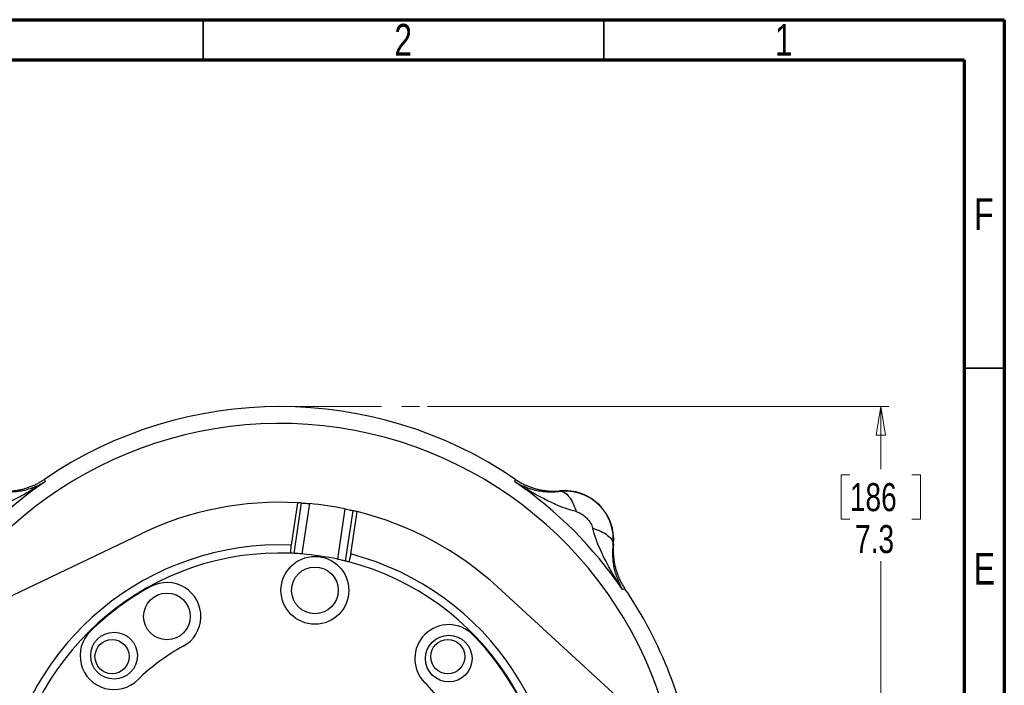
# Model space of a CAD drawing. Header units: inches. Extents: x 0.6 to 16.3, y 0.2 to 11.5.
# Tile 29 of 29: x 11.5 to 16.3, y 8.2 to 11.5. Entities that reach past the tile are written whole.
import ezdxf

# ---------------------------------------------------------------- set-up
doc = ezdxf.new("R2010")
doc.units = ezdxf.units.IN
doc.header["$MEASUREMENT"] = 0
doc.linetypes.add('CENTERX2', pattern=[0.8, 0.5, -0.1, 0.1, -0.1])
doc.styles.add('SLDTEXTSTYLE0', font='TXT', dxfattribs={"width": 0.75})
doc.dimstyles.new('SLDDIMSTYLE3', dxfattribs={"dimtxt": 0.137795, "dimasz": 0.14, "dimexe": 0, "dimexo": 0.0625, "dimgap": 0.034449, "dimtad": 0, "dimtih": 1, "dimtoh": 1, "dimdec": 1, "dimlfac": 1.5, "dimrnd": 1e-09, "dimzin": 12, "dimdsep": 46, "dimtxsty": 'SLDTEXTSTYLE0', "dimblk1": 'CLOSED', "dimblk2": 'CLOSED', "dimsah": 1, "dimcen": 0.09, "dimadec": 0, "dimazin": 3, "dimtfac": 1, "dimtdec": 1, "dimtofl": 0, "dimtmove": 0, "dimatfit": 3, "dimldrblk": 'CLOSED', "dimfxl": 0, "dimfrac": 2, "dimtolj": 1, "dimtzin": 12, "dimarcsym": 0})

# ---------------------------------------------------------------- blocks, each defined once
blk = doc.blocks.new('_Closed')
at = {"color": 0, "linetype": 'ByBlock', "lineweight": -2}
for p, q in [((-1, 0.166667), (0, 0)), ((-1, 0.166667), (-1, -0.166667)), ((0, 0), (-1, -0.166667)), ((0, 0), (-1, 0))]:
    blk.add_line(p, q, dxfattribs=at)
blk = doc.blocks.new('_D_5')
at = {"color": 7, "linetype": 'Continuous', "lineweight": 0}
for p, q in [((13.5034, 9.5953), (15.7714, 9.5953)), ((15.732, 9.5953), (15.732, 9.2886)), ((15.5793, 9.2606), (15.5373, 9.2606)), ((15.5373, 9.2606), (15.5373, 9.0419)), ((15.8847, 9.2606), (15.9267, 9.2606)), ((15.9267, 9.2606), (15.9267, 9.0419)), ((15.5373, 9.0419), (15.5793, 9.0419)), ((15.9267, 9.0419), (15.8847, 9.0419)), ((15.732, 4.7256), (15.732, 8.8357)), ((14.0238, 4.7256), (15.7714, 4.7256))]:
    blk.add_line(p, q, dxfattribs=at)
at = {"color": 7, "linetype": 'Continuous', "lineweight": 18, "xscale": 0.14, "yscale": 0.14}
for p, rotation in [((15.732, 9.5953), 90.0000000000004), ((15.732, 4.7256), 270.0000000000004)]:
    blk.add_blockref('_Closed', p, dxfattribs=dict(at, rotation=rotation))
at = {"color": 7, "linetype": 'Continuous', "lineweight": 18, "char_height": 0.1378, "attachment_point": 1, "style": 'SLDTEXTSTYLE0'}
for s, insert in [('186', (15.5793, 9.2195)), ('7.3', (15.6047, 9.0134))]:
    blk.add_mtext(s, dxfattribs=dict(at, insert=insert))

msp = doc.modelspace()

# ---------------------------------------------------------------- linework, layer by layer
at = {"color": 7, "linetype": 'Continuous', "lineweight": 70}
for p, q in [((0.5906, 11.4961), (16.3386, 11.4961)), ((16.3386, 11.4961), (16.3386, 0.1969)), ((0.7874, 11.2992), (16.1417, 11.2992)), ((16.1417, 11.2992), (16.1417, 0.3937))]:
    msp.add_line(p, q, dxfattribs=at)
at = {"color": 7, "linetype": 'Continuous', "lineweight": 35}
for p, q in [((12.4016, 11.2992), (12.4016, 11.4961)), ((14.3701, 11.2992), (14.3701, 11.4961)), ((16.1417, 9.7835), (16.3386, 9.7835))]:
    msp.add_line(p, q, dxfattribs=at)
at = {"color": 7, "linetype": 'CENTERX2', "lineweight": 18}
msp.add_line((12.7783, 9.5953), (13.464, 9.5953), dxfattribs=at)
at = {"color": 7, "linetype": 'Continuous', "lineweight": 25}
for p, q in [((11.6207, 9.2379), (11.6225, 9.2321)), ((11.6225, 9.2321), (11.6242, 9.2265)), ((13.9324, 9.2265), (13.9341, 9.2321)), ((13.9341, 9.2321), (13.9359, 9.2379)), ((14.1551, 9.1793), (14.1552, 9.1814)), ((12.8654, 9.1229), (12.8343, 8.9149)), ((12.8478, 8.8742), (12.8848, 9.1218)), ((12.8877, 8.8715), (12.9246, 9.1186)), ((13.0624, 8.8454), (13.0994, 9.0925)), ((13.1014, 8.8363), (13.1384, 9.0839)), ((13.1262, 8.8712), (13.1573, 9.0793)), ((10.7466, 8.3271), (12.0966, 8.9711)), ((12.8318, 8.8749), (12.8343, 8.9149)), ((14.4178, 8.9189), (14.4156, 8.9187)), ((13.1262, 8.8712), (13.1169, 8.8323)), ((13.848, 8.7093), (14.9508, 7.6988)), ((14.4684, 8.6978), (14.4628, 8.6961)), ((14.4743, 8.6996), (14.4684, 8.6978))]:
    msp.add_line(p, q, dxfattribs=at)
for centre, radius in [((12.9503, 8.6926), 0.1667), ((12.9503, 8.6926), 0.1147), ((12.2232, 8.5644), 0.1147), ((11.9629, 8.3718), 0.1147), ((13.6081, 8.3574), 0.1147), ((11.9534, 8.367), 0.084), ((13.6033, 8.367), 0.084)]:
    msp.add_circle(centre, radius, dxfattribs=at)
for centre, radius, start, end in [((12.7783, 7.542), 2.0533, 55.6839, 124.3161), ((12.7783, 7.542), 2.0419, 124.4163, 145.5837), ((12.7783, 7.542), 2.0419, 34.4163, 55.5837), ((14.1779, 8.9416), 0.2409, 354.5811, 95.4189), ((12.7783, 7.542), 1.5833, 86.849, 115.5016), ((12.7783, 7.542), 1.5833, 86.144, 86.849), ((12.7783, 7.542), 1.5833, 78.3014, 84.6986), ((12.7783, 7.542), 1.5833, 76.151, 76.856), ((12.7783, 7.542), 1.5833, 47.4984, 76.151), ((12.7783, 7.542), 1.374, 87.6669, 255.3331), ((12.7783, 7.542), 1.334, 87.7013, 255.2987), ((12.7783, 7.542), 1.374, 267.6669, 75.3331), ((12.7783, 7.542), 1.334, 87.0145, 87.7013), ((12.7783, 7.542), 1.334, 77.7027, 85.2973), ((12.7783, 7.542), 1.334, 267.7013, 75.2987), ((12.7783, 7.542), 1.334, 75.2987, 75.9855), ((12.7783, 7.542), 1.33, 118.5, 134.5), ((12.2232, 8.5644), 0.1667, 298.5, 118.5), ((12.7783, 7.542), 2.0533, 7.9516, 34.3161), ((13.6081, 8.3574), 0.1667, 44.5, 224.5), ((11.9629, 8.3718), 0.1667, 134.5, 314.5), ((12.7783, 7.542), 1.33, 28.5, 44.5), ((12.7783, 7.542), 0.9967, 118.5, 134.5), ((12.7783, 7.542), 0.9967, 28.5, 44.5)]:
    msp.add_arc(centre, radius, start, end, dxfattribs=at)
at = {"color": 8, "linetype": 'Continuous', "lineweight": 25}
msp.add_arc((12.7783, 7.542), 1.9709, 10.9509, 152.0491, dxfattribs=at)
at = {"color": 7, "linetype": 'Continuous', "lineweight": 25}
for points, knots in [([(11.6242, 9.2265), (11.6072, 9.2152), (11.5899, 9.2042), (11.5525, 9.1813), (11.5323, 9.1695), (11.4993, 9.1515), (11.4867, 9.1448), (11.4676, 9.1353), (11.4613, 9.1321), (11.4448, 9.1243), (11.4347, 9.1196), (11.4084, 9.1081), (11.3922, 9.1016), (11.3581, 9.0895), (11.3404, 9.084), (11.323, 9.0798)], [-0.001686, -0.001686, -0.001686, -0.001686, 0.290547, 0.290547, 0.624527, 0.624527, 0.833265, 0.833265, 0.937634, 0.937634, 1.104625, 1.104625, 1.371809, 1.371809, 1.668217, 1.668217, 1.668217, 1.668217]), ([(11.4015, 9.1814), (11.4047, 9.1812), (11.4111, 9.1806), (11.4207, 9.1801), (11.4303, 9.1799), (11.4399, 9.18), (11.4496, 9.1803), (11.4592, 9.181), (11.4688, 9.1818), (11.4783, 9.183), (11.4878, 9.1845), (11.4973, 9.1862), (11.5067, 9.1882), (11.5161, 9.1904), (11.5254, 9.193), (11.5346, 9.1958), (11.5437, 9.1989), (11.5527, 9.2022), (11.5616, 9.2058), (11.5705, 9.2096), (11.5792, 9.2137), (11.5878, 9.2181), (11.5962, 9.2227), (11.6046, 9.2275), (11.6127, 9.2326), (11.6181, 9.2362), (11.6207, 9.2379)], [0, 0, 0, 0, 0.041666, 0.083331, 0.124998, 0.166665, 0.208333, 0.25, 0.291668, 0.333335, 0.375001, 0.416665, 0.458329, 0.499991, 0.541654, 0.583318, 0.624983, 0.66665, 0.708318, 0.749986, 0.791656, 0.833325, 0.874994, 0.916663, 0.958332, 1, 1, 1, 1]), ([(11.4016, 9.1793), (11.4041, 9.179), (11.4092, 9.1784), (11.4168, 9.1778), (11.4245, 9.1772), (11.4324, 9.1769), (11.4403, 9.1767), (11.4484, 9.1766), (11.4565, 9.1768), (11.4717, 9.1775), (11.4943, 9.1796), (11.5177, 9.1839), (11.5365, 9.1886), (11.55, 9.1925), (11.5633, 9.1971), (11.5781, 9.2028), (11.5939, 9.2098), (11.6099, 9.2179), (11.6196, 9.2237), (11.6242, 9.2265)], [0, 0, 0, 0, 0.0267944, 0.0544151, 0.0828789, 0.1122026, 0.1424023, 0.1734943, 0.2054947, 0.2384195, 0.3545024, 0.4866567, 0.5475375, 0.6137524, 0.6778285, 0.7421465, 0.8362973, 0.9224221, 1, 1, 1, 1]), ([(13.9324, 9.2265), (13.9349, 9.225), (13.94, 9.2219), (13.9478, 9.2176), (13.9557, 9.2134), (13.9638, 9.2094), (13.9721, 9.2056), (13.9826, 9.2011), (13.9941, 9.1968), (14.0075, 9.1923), (14.0202, 9.1886), (14.0391, 9.1839), (14.0625, 9.1796), (14.0867, 9.1773), (14.105, 9.1766), (14.118, 9.1766), (14.1306, 9.1771), (14.1429, 9.1779), (14.1511, 9.1789), (14.1551, 9.1793)], [0, 0, 0, 0, 0.042563, 0.0853459, 0.1283095, 0.1714127, 0.2146121, 0.2578628, 0.3335854, 0.3862566, 0.4532307, 0.5133525, 0.646799, 0.7615898, 0.8143147, 0.8644318, 0.9120286, 0.9571901, 1, 1, 1, 1]), ([(14.2337, 9.0798), (14.2163, 9.084), (14.1985, 9.0895), (14.1645, 9.1016), (14.1483, 9.1081), (14.122, 9.1196), (14.1119, 9.1243), (14.0954, 9.1321), (14.089, 9.1353), (14.07, 9.1448), (14.0573, 9.1515), (14.0244, 9.1695), (14.0042, 9.1813), (13.9667, 9.2042), (13.9494, 9.2152), (13.9324, 9.2265)], [-1.669903, -1.669903, -1.669903, -1.669903, -1.373496, -1.373496, -1.106311, -1.106311, -0.939321, -0.939321, -0.834952, -0.834952, -0.626214, -0.626214, -0.292233, -0.292233, 0, 0, 0, 0]), ([(13.9359, 9.2379), (13.9386, 9.2362), (13.9439, 9.2326), (13.9521, 9.2275), (13.9604, 9.2227), (13.9689, 9.2181), (13.9775, 9.2137), (13.9862, 9.2096), (13.995, 9.2058), (14.0039, 9.2022), (14.013, 9.1989), (14.0221, 9.1958), (14.0313, 9.193), (14.0406, 9.1904), (14.0499, 9.1882), (14.0594, 9.1862), (14.0688, 9.1845), (14.0784, 9.183), (14.0879, 9.1818), (14.0975, 9.181), (14.1071, 9.1803), (14.1167, 9.18), (14.1263, 9.1799), (14.136, 9.1801), (14.1456, 9.1806), (14.152, 9.1812), (14.1552, 9.1814)], [0, 0, 0, 0, 0.041668, 0.083337, 0.125006, 0.166675, 0.208344, 0.250014, 0.291682, 0.33335, 0.375017, 0.416682, 0.458346, 0.500009, 0.541672, 0.583335, 0.625, 0.666665, 0.708332, 0.75, 0.791667, 0.833335, 0.875002, 0.916669, 0.958334, 1, 1, 1, 1]), ([(14.4156, 8.9187), (14.4159, 8.9211), (14.4163, 8.926), (14.4167, 8.9332), (14.4169, 8.9405), (14.4168, 8.9477), (14.4166, 8.955), (14.4161, 8.9622), (14.4154, 8.9695), (14.4145, 8.9767), (14.4133, 8.9839), (14.4119, 8.991), (14.4104, 8.9981), (14.4086, 9.0051), (14.4065, 9.0121), (14.4043, 9.019), (14.4019, 9.0259), (14.3992, 9.0327), (14.3964, 9.0393), (14.3933, 9.0459), (14.3901, 9.0524), (14.3866, 9.0588), (14.3829, 9.0651), (14.3791, 9.0713), (14.3751, 9.0774), (14.3709, 9.0833), (14.3665, 9.0891), (14.3619, 9.0948), (14.3572, 9.1003), (14.3523, 9.1057), (14.3472, 9.1109), (14.342, 9.116), (14.3366, 9.1209), (14.3311, 9.1256), (14.3254, 9.1302), (14.3196, 9.1346), (14.3137, 9.1388), (14.3076, 9.1428), (14.3015, 9.1466), (14.2952, 9.1503), (14.2888, 9.1537), (14.2823, 9.157), (14.2757, 9.16), (14.269, 9.1629), (14.2622, 9.1655), (14.2554, 9.168), (14.2484, 9.1702), (14.2414, 9.1722), (14.2344, 9.174), (14.2273, 9.1756), (14.2202, 9.177), (14.213, 9.1781), (14.2058, 9.1791), (14.1986, 9.1798), (14.1913, 9.1803), (14.1841, 9.1805), (14.1768, 9.1806), (14.1695, 9.1804), (14.1623, 9.18), (14.1575, 9.1795), (14.1551, 9.1793)], [0, 0, 0, 0, 0.01734, 0.034669, 0.051988, 0.069298, 0.086599, 0.103891, 0.121174, 0.138449, 0.155716, 0.172976, 0.190229, 0.207475, 0.224715, 0.241949, 0.259178, 0.276401, 0.293619, 0.310833, 0.328043, 0.34525, 0.362452, 0.379652, 0.39685, 0.414045, 0.431238, 0.44843, 0.46562, 0.48281, 0.5, 0.517189, 0.534379, 0.55157, 0.568761, 0.585955, 0.60315, 0.620347, 0.637547, 0.65475, 0.671956, 0.689166, 0.70638, 0.723598, 0.740822, 0.75805, 0.775284, 0.792524, 0.80977, 0.827023, 0.844283, 0.861551, 0.878826, 0.896109, 0.913401, 0.930702, 0.948011, 0.965331, 0.98266, 1, 1, 1, 1]), ([(12.8848, 9.1218), (12.8856, 9.1217), (12.8873, 9.1216), (12.8952, 9.121), (12.9061, 9.1202), (12.9165, 9.1193), (12.9228, 9.1187), (12.9246, 9.1186)], [0, 0, 0, 0, 0.226671, 0.453324, 0.680425, 0.908112, 1, 1, 1, 1]), ([(13.0994, 9.0925), (13.1038, 9.0915), (13.1126, 9.0897), (13.1244, 9.0871), (13.1332, 9.0851), (13.1374, 9.0841), (13.1382, 9.0839), (13.1384, 9.0839)], [0, 0, 0, 0, 0.2278435, 0.4556846, 0.6835238, 0.9109292, 1, 1, 1, 1]), ([(14.2337, 9.0798), (14.2374, 9.0789), (14.2414, 9.0775), (14.2498, 9.0739), (14.2629, 9.067), (14.2765, 9.0565), (14.2928, 9.0403), (14.2999, 9.0312), (14.3106, 9.0134), (14.3143, 9.0048), (14.3161, 8.9974)], [0, 0, 0, 0, 0.125, 0.125, 0.25, 0.5, 0.5, 0.75, 0.75, 1, 1, 1, 1]), ([(14.4628, 8.6961), (14.4515, 8.7131), (14.4405, 8.7304), (14.4176, 8.7679), (14.4059, 8.7881), (14.3878, 8.821), (14.3811, 8.8337), (14.3716, 8.8527), (14.3685, 8.8591), (14.3606, 8.8755), (14.3559, 8.8857), (14.3445, 8.9119), (14.338, 8.9282), (14.3258, 8.9622), (14.3204, 8.9799), (14.3161, 8.9974)], [-0.001686, -0.001686, -0.001686, -0.001686, 0.290547, 0.290547, 0.624527, 0.624527, 0.833265, 0.833265, 0.937634, 0.937634, 1.104625, 1.104625, 1.371809, 1.371809, 1.668217, 1.668217, 1.668217, 1.668217]), ([(14.4156, 8.9187), (14.4153, 8.9162), (14.4148, 8.9112), (14.4141, 8.9035), (14.4135, 8.8958), (14.4132, 8.888), (14.413, 8.88), (14.413, 8.872), (14.4131, 8.8638), (14.4138, 8.8487), (14.416, 8.8261), (14.4202, 8.8026), (14.4249, 8.7838), (14.4289, 8.7703), (14.4334, 8.757), (14.4391, 8.7422), (14.4461, 8.7264), (14.4543, 8.7104), (14.46, 8.7007), (14.4628, 8.6961)], [0, 0, 0, 0, 0.026795, 0.054415, 0.082879, 0.112203, 0.142403, 0.173495, 0.205495, 0.23842, 0.354502, 0.486657, 0.547537, 0.613752, 0.677829, 0.742147, 0.836297, 0.922422, 1, 1, 1, 1]), ([(14.4178, 8.9189), (14.4175, 8.9157), (14.4169, 8.9093), (14.4165, 8.8997), (14.4162, 8.89), (14.4163, 8.8804), (14.4167, 8.8708), (14.4173, 8.8612), (14.4182, 8.8516), (14.4193, 8.842), (14.4208, 8.8325), (14.4225, 8.823), (14.4245, 8.8136), (14.4268, 8.8043), (14.4293, 8.795), (14.4321, 8.7858), (14.4352, 8.7767), (14.4385, 8.7676), (14.4421, 8.7587), (14.446, 8.7499), (14.4501, 8.7412), (14.4544, 8.7326), (14.459, 8.7241), (14.4638, 8.7158), (14.4689, 8.7076), (14.4725, 8.7023), (14.4743, 8.6996)], [0, 0, 0, 0, 0.041666, 0.083331, 0.124998, 0.166665, 0.208333, 0.25, 0.291668, 0.333335, 0.375001, 0.416665, 0.458329, 0.499991, 0.541654, 0.583318, 0.624983, 0.66665, 0.708318, 0.749986, 0.791656, 0.833325, 0.874994, 0.916663, 0.958332, 1, 1, 1, 1]), ([(12.8877, 8.8715), (12.8832, 8.8719), (12.8742, 8.8726), (12.8622, 8.8734), (12.8531, 8.8739), (12.8488, 8.8741), (12.848, 8.8742), (12.8478, 8.8742)], [0, 0, 0, 0, 0.228055, 0.456107, 0.684156, 0.911593, 1, 1, 1, 1]), ([(13.1014, 8.8363), (13.1006, 8.8365), (13.099, 8.8369), (13.0913, 8.8388), (13.0807, 8.8413), (13.0704, 8.8437), (13.0642, 8.845), (13.0624, 8.8454)], [0, 0, 0, 0, 0.226402, 0.45278, 0.679787, 0.907621, 1, 1, 1, 1])]:
    msp.add_open_spline(points, degree=3, knots=knots, dxfattribs=at)
for points in [[(14.1551, 9.1793), (14.1697, 9.1797), (14.2007, 9.1609), (14.2252, 9.1094), (14.2337, 9.0798)], [(14.3161, 8.9974), (14.3458, 8.9888), (14.3973, 8.9644), (14.416, 8.9333), (14.4156, 8.9187)]]:
    msp.add_open_spline(points, degree=3, dxfattribs=at)

# ---------------------------------------------------------------- texts
at = {"color": 7, "linetype": 'Continuous', "lineweight": 0, "char_height": 0.1562, "attachment_point": 2, "style": 'SLDTEXTSTYLE0'}
for s, insert in [('2', (13.3843, 11.4753)), ('1', (15.2543, 11.4753)), ('F', (16.2385, 10.619)), ('E', (16.2405, 8.8769))]:
    msp.add_mtext(s, dxfattribs=dict(at, insert=insert))

# ---------------------------------------------------------------- dimensions: what is measured, and where the dimension line sits
at = {"color": 7, "linetype": 'Continuous', "lineweight": 18}
dim = msp.add_linear_dim(base=(15.732, 4.7256), p1=(13.464, 9.5953), p2=(13.9845, 4.7256), angle=90, dimstyle='SLDDIMSTYLE3', dxfattribs=at)
dim.commit()
dim.dimension.update_dxf_attribs({"geometry": '_D_5', "text_midpoint": (15.732, 9.0622), "dimtype": 160})

doc.saveas('drawing.dxf')
